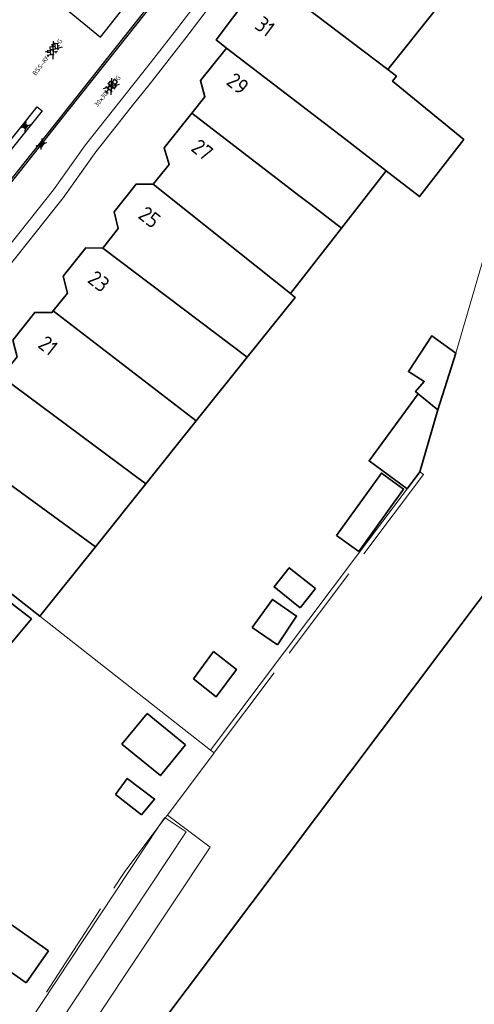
# Model space of a CAD drawing. Header units: metres. Extents: x 92877 to 94117, y 464509 to 465451.
# Tile 30 of 102: x 93175 to 93212, y 464884 to 464963. Entities that reach past the tile are written whole.
import ezdxf
from ezdxf.enums import TextEntityAlignment as Align

# ---------------------------------------------------------------- set-up
doc = ezdxf.new("R2010")
doc.units = ezdxf.units.M
doc.linetypes.add('IE-TERREINAFSCHEIDING', pattern=[10, 8, -2])
doc.linetypes.add('XX-PROJECTGRENS', pattern=[18, 12, -3, 0, -3])
doc.layers.get('0').update_dxf_attribs({"linetype": 'CONTINUOUS'})
for name, color, linetype, lineweight in [('B-WE-GR-HAAG-G', 252, 'GR-HAAG1', 13), ('B-WE-IE-TERREINAFSCHEIDING-G', 252, 'IE-TERREINAFSCHEIDING', 18), ('B-WE-IE-TERREINAFSCHEIDING_KUNSTMATIG_HEKWERK-G', 252, 'IE-TERREINAFSCHEIDING-KUNSTMATIG', 18), ('B-WE-OG-TOPOGRAFIE_BEBOUWING-GV', 252, 'CONTINUOUS', 35), ('B-WE-OG-TOPOGRAFIE_BEBOUWING_LUIFEL-GV', 252, 'CONTINUOUS', 18), ('B-WE-OG-TOPOGRAFIE_HUISNUMMER-T25', 7, 'CONTINUOUS', 20), ('B-WE-VH-VERHARDING-GV', 252, 'CONTINUOUS', 18), ('N-WE-KG-GRENS_PROJECT-G', 1, 'XX-PROJECTGRENS', 35), ('V-WE-RI-HWA_KOLK-S', 150, 'CONTINUOUS', 25), ('V-WE-VH-KANTOPSLUITING_TROTTOIRBAND_130 150-G', 210, 'VH-TROTTOIRBAND_130-150-V', 25), ('V-WE-VH-KANTOPSLUITING_VOORKANTBAND-G', 50, 'CONTINUOUS', 25), ('V-WE-VH-MATERIAALGRENS-G', 7, 'CONTINUOUS-V', 25), ('V-WE-VH-VERHARDING_BETONSTRAATSTEEN-S', 252, 'CONTINUOUS', 25), ('V-WE-VH-VERHARDING_TEGEL-S', 252, 'CONTINUOUS', 25)]:
    doc.layers.add(name, color=color, linetype=linetype, lineweight=lineweight)
doc.styles.add('NLCS-ISO', font='NLCS-ISO.ttf')
doc.styles.get("Standard").update_dxf_attribs({"font": 'isocp.shx'})
doc.linetypes.add('CONTINUOUS-V', pattern='A,3.5,[24,NLCS.SHX,S=0.5,R=0,X=0,Y=0],3.5', length=7)
doc.linetypes.add('GR-HAAG1', pattern='A,6,[176,NLCS.SHX,S=0.125,R=0,X=0,Y=0],-2', length=8)
doc.linetypes.add('IE-TERREINAFSCHEIDING-KUNSTMATIG', pattern='A,4,[82,NLCS.SHX,S=0.75,R=90,X=0,Y=0],4,-2', length=10)
doc.linetypes.add('VH-TROTTOIRBAND_130-150-V', pattern='A,2.5,[24,NLCS.SHX,S=1,R=0,X=0,Y=0],2.5,-2,2,-2,2,-2', length=15)

# ---------------------------------------------------------------- blocks, each defined once
blk = doc.blocks.new('V-SRI-KOLK_TROTTOIR-SO')
blk.add_hatch(color=256).paths.add_polyline_path([(1.125, 0.75), (-1.125, 0.75), (-1.125, -0.75)])
at = {"ltscale": 0.1}
for p, q in [((-1.875, 1.25), (1.875, -1.25)), ((1.875, 1.25), (-1.875, -1.25))]:
    blk.add_line(p, q, dxfattribs=at)
blk.add_line((-1.125, -0.75), (1.125, 0.75))
at = {"flags": 128}
blk.add_lwpolyline([(-1.125, -0.75), (1.125, -0.75), (1.125, 0.75), (-1.125, 0.75)], close=True, dxfattribs=at)
blk = doc.blocks.new('V-SRI-KOLK_STRAAT_300X300-SO')
at = {"ltscale": 0.1}
for p, q in [((-1.875, 2), (1.875, -0.5)), ((1.875, 2), (-1.875, -0.5))]:
    blk.add_line(p, q, dxfattribs=at)
for p, q in [((-0.75, 0), (0.75, 1.5)), ((0.75, 0), (-0.75, 1.5))]:
    blk.add_line(p, q)
at = {"flags": 128}
blk.add_lwpolyline([(-0.75, 0), (0.75, 0), (0.75, 1.5), (-0.75, 1.5)], close=True, dxfattribs=at)
blk = doc.blocks.new('V-SVH-TEGEL_300X300_DUN_HALFST_KL-SO')
for p, q in [((-3.08, 0.75), (-3, 0.75)), ((-3, -0.83), (-3, 0.83)), ((-3, 0), (-1.5, 0)), ((-1.84, 1.5), (-1.5, 1.5)), ((-1.5, -1.6), (-1.5, 1.6)), ((-1.5, 0.75), (0, 0.75)), ((0, -1.78), (0, 1.78)), ((0, 1.5), (1.5, 1.5)), ((0, 0), (1.5, 0)), ((1.5, -1.6), (1.5, 1.6)), ((1.5, 0.75), (3, 0.75)), ((3, -0.83), (3, 0.83)), ((3, 0), (3.39, 0)), ((-3.08, -0.75), (-3, -0.75)), ((-1.84, -1.5), (-1.5, -1.5)), ((-1.5, -0.75), (0, -0.75)), ((0, -1.5), (1.5, -1.5)), ((1.5, -0.75), (3, -0.75))]:
    blk.add_line(p, q)
at = {"ltscale": 0.1}
for q in [(-2.75, -1.98), (-2.73, 1.96), (2.73, 1.96), (2.75, -1.98)]:
    blk.add_line((0, 0), q, dxfattribs=at)
at = {"style": 'NLCS-ISO'}
blk.add_attdef('FORMAAT', text='', height=1.8, dxfattribs=at).set_placement((-3.18, 0), align=Align.MIDDLE_RIGHT)
blk.add_attdef('KLEUR', text='', height=1.8, dxfattribs=at).set_placement((3.49, 0), align=Align.MIDDLE_LEFT)
at = {"style": 'NLCS-ISO', "flags": 1}
blk.add_attdef('FUNCTIE', text='', height=1.8, dxfattribs=at).set_placement((0.12, -3.58), align=Align.MIDDLE_CENTER)
blk = doc.blocks.new('V-SVH-BSS_KEIFORMAAT_KEPER_KL-SO')
for p, q in [((-3.36, -0.25), (-2.89, 0.22)), ((-3.23, 0.55), (-1.41, -1.27)), ((0, 0), (-2.8, 2.01)), ((-2.44, 1.25), (-1.41, 0.22)), ((-2.15, -0.53), (0.08, 1.7)), ((-2.15, 0.96), (-1.49, 1.62)), ((-1.7, -1.56), (0.08, 0.22)), ((-0.67, 0.96), (1.56, -1.27)), ((-0.02, 1.8), (1.56, 0.22)), ((0, 0), (2.8, 2.01)), ((0.82, 0.96), (1.48, 1.62)), ((0.82, -0.53), (2.54, 1.19)), ((1.14, -1.7), (3.05, 0.22)), ((2.3, 0.96), (3.39, -0.13)), ((0, 0), (-3.13, -2.25)), ((-0.67, -0.53), (0.58, -1.77)), ((-0.44, -1.78), (0.08, -1.27)), ((0, 0), (3.13, -2.25)), ((2.3, -0.53), (2.8, -1.02))]:
    blk.add_line(p, q)
at = {"style": 'NLCS-ISO'}
blk.add_attdef('FORMAAT', text='', height=1.8, dxfattribs=at).set_placement((-3.39, -0.02), align=Align.MIDDLE_RIGHT)
blk.add_attdef('KLEUR', text='', height=1.8, dxfattribs=at).set_placement((3.39, 0), align=Align.MIDDLE_LEFT)
at = {"style": 'NLCS-ISO', "flags": 1}
blk.add_attdef('FUNCTIE', text='', height=1.8, dxfattribs=at).set_placement((0.12, -3.58), align=Align.MIDDLE_CENTER)

msp = doc.modelspace()

# ---------------------------------------------------------------- linework, layer by layer
at = {"layer": 'B-WE-GR-HAAG-G'}
msp.add_line((93214.8, 464951.96), (93210.275, 464936.376), dxfattribs=at)
at = {"layer": 'B-WE-IE-TERREINAFSCHEIDING-G'}
for p, q in [((93207.67, 464926.58), (93190.8, 464904.163)), ((93190.8, 464904.163), (93190.506, 464904.384)), ((93190.8, 464904.163), (93187.033, 464899.158)), ((93186.357, 464898.26), (93186.859, 464898.927)), ((93186.859, 464898.927), (93187.033, 464899.158))]:
    msp.add_line(p, q, dxfattribs=at)
at = {"layer": 'B-WE-IE-TERREINAFSCHEIDING-G', "flags": 128}
msp.add_lwpolyline([(93171.84, 464876.488), (93183.55, 464894.53), (93186.357, 464898.26)], dxfattribs=at)
at = {"layer": 'B-WE-IE-TERREINAFSCHEIDING_KUNSTMATIG_HEKWERK-G'}
for p, q in [((93207.38, 464926.8), (93207.67, 464926.58)), ((93206.355, 464925.431), (93190.506, 464904.384)), ((93190.506, 464904.384), (93176.76, 464915.17))]:
    msp.add_line(p, q, dxfattribs=at)
at = {"layer": 'B-WE-IE-TERREINAFSCHEIDING_KUNSTMATIG_HEKWERK-G', "flags": 128}
for points in [[(93196.936, 464970.683), (93195.14, 464972.12), (93187.78, 464962.45)], [(93187.033, 464899.158), (93190.469, 464896.572), (93175.568, 464874.151), (93171.84, 464876.488)]]:
    msp.add_lwpolyline(points, dxfattribs=at)
at = {"layer": 'B-WE-OG-TOPOGRAFIE_BEBOUWING-GV'}
for p, q in [((93194.834, 464966.773), (93204.8, 464959.22)), ((93204.667, 464951.06), (93201.052, 464946.434)), ((93185.9, 464949.98), (93196.94, 464941.171)), ((93201.052, 464946.434), (93196.94, 464941.171)), ((93181.84, 464944.83), (93193.456, 464936.032)), ((93177.841, 464939.768), (93189.36, 464930.914)), ((93210.275, 464936.376), (93208.835, 464931.804)), ((93193.456, 464936.032), (93189.36, 464930.914)), ((93173.68, 464934.5), (93185.308, 464925.851)), ((93207.247, 464933.097), (93208.835, 464931.804)), ((93208.835, 464931.804), (93207.38, 464926.8)), ((93189.36, 464930.914), (93185.308, 464925.851)), ((93181.238, 464920.765), (93169.55, 464929.27)), ((93207.38, 464926.8), (93206.355, 464925.431)), ((93185.308, 464925.851), (93181.238, 464920.765)), ((93200.668, 464921.677), (93202.456, 464920.392)), ((93181.238, 464920.765), (93176.76, 464915.17)), ((93197.728, 464915.861), (93198.954, 464917.396)), ((93193.861, 464914.258), (93195.899, 464912.877)), ((93190.758, 464912.332), (93189.14, 464910.133)), ((93188.495, 464904.819), (93185.396, 464907.349)), ((93182.856, 464900.811), (93184.935, 464899.169)), ((93175.656, 464885.634), (93177.46, 464888.204))]:
    msp.add_line(p, q, dxfattribs=at)
at = {"layer": 'B-WE-OG-TOPOGRAFIE_BEBOUWING-GV', "flags": 128}
for points in [[(93169.838, 464834.065), (93157.29, 464843.5), (93157.422, 464843.675), (93274.51, 464999.41), (93300.827, 464979.623)], [(93191.79, 464960.94), (93190.97, 464961.6), (93194.834, 464966.773)], [(93208.03, 464964.74), (93208.75, 464964.16), (93204.8, 464959.22)], [(93189.01, 464955.708), (93190.06, 464957.02), (93189.7, 464958.33), (93191.79, 464960.94)], [(93191.79, 464960.94), (93201.402, 464953.573), (93204.667, 464951.06)], [(93204.8, 464959.22), (93205.48, 464958.68), (93205.18, 464958.273), (93210.91, 464953.58), (93207.35, 464948.98), (93204.667, 464951.06)], [(93185.9, 464949.98), (93187.17, 464951.58), (93186.78, 464952.92), (93189.01, 464955.708)], [(93189.01, 464955.708), (93197.635, 464949.077), (93198.579, 464948.351), (93201.052, 464946.434)], [(93181.84, 464944.83), (93183.08, 464946.4), (93182.75, 464947.75), (93184.51, 464949.99), (93185.9, 464949.98)], [(93177.841, 464939.768), (93178.98, 464941.21), (93178.64, 464942.56), (93180.45, 464944.85), (93181.84, 464944.83)], [(93196.94, 464941.171), (93197.323, 464940.863), (93193.456, 464936.032)], [(93173.68, 464934.5), (93174.92, 464936.07), (93174.58, 464937.42), (93176.35, 464939.65), (93177.74, 464939.64), (93177.841, 464939.768)], [(93207.247, 464933.097), (93207.025, 464933.278), (93207.734, 464934.09), (93206.455, 464934.879), (93208.345, 464937.772), (93210.275, 464936.376)], [(93206.355, 464925.431), (93203.28, 464927.68), (93207.247, 464933.097)], [(93176.76, 464915.17), (93167.004, 464922.825), (93165.43, 464924.06), (93166.73, 464925.7), (93166.39, 464927.05), (93168.16, 464929.29), (93169.55, 464929.27)], [(93202.456, 464920.392), (93206.065, 464925.415), (93204.276, 464926.7), (93200.668, 464921.677)], [(93171.615, 464909.65), (93176.082, 464914.955), (93174.8, 464915.96), (93164.67, 464923.9), (93163.17, 464923.83), (93161.44, 464921.635), (93161.65, 464920.15), (93160.36, 464918.5)], [(93198.954, 464917.396), (93196.855, 464919.072), (93195.629, 464917.537), (93197.728, 464915.861)], [(93195.899, 464912.877), (93197.44, 464915.19), (93195.494, 464916.532), (93193.861, 464914.258)], [(93189.14, 464910.133), (93190.973, 464908.688), (93192.591, 464910.887), (93190.758, 464912.332)], [(93185.396, 464907.349), (93183.373, 464904.87), (93186.471, 464902.34), (93188.495, 464904.819)], [(93184.935, 464899.169), (93185.995, 464900.436), (93183.805, 464902.104), (93182.856, 464900.811)], [(93177.46, 464888.204), (93173.431, 464891.033), (93171.628, 464888.464), (93175.656, 464885.634)]]:
    msp.add_lwpolyline(points, dxfattribs=at)
at = {"layer": 'B-WE-OG-TOPOGRAFIE_BEBOUWING_LUIFEL-GV', "flags": 128}
for points in [[(93173.871, 464875.682), (93188.556, 464897.8), (93186.859, 464898.927)], [(93186.859, 464898.927), (93186.818, 464898.954), (93186.357, 464898.26)], [(93186.357, 464898.26), (93172.131, 464876.836), (93173.871, 464875.682)]]:
    msp.add_lwpolyline(points, dxfattribs=at)
at = {"layer": 'B-WE-VH-VERHARDING-GV', "flags": 128}
for points in [[(93180.435, 464953.14), (93185.445, 464959.491), (93187.78, 464962.45)], [(93136.256, 464902.183), (93140.34, 464906.73), (93144.52, 464910.83), (93150.36, 464917.03), (93156.32, 464923.642), (93159.569, 464927.493), (93161.169, 464929.35), (93165.677, 464934.478), (93169.745, 464939.371), (93173.838, 464944.441), (93177.869, 464949.524), (93180.435, 464953.14)]]:
    msp.add_lwpolyline(points, dxfattribs=at)
at = {"layer": 'N-WE-KG-GRENS_PROJECT-G', "const_width": 0.1, "flags": 128}
msp.add_lwpolyline([(93142.804, 465086.89), (93145.447, 465089.504), (93147.332, 465091.955), (93148.613, 465093.182), (93161.411, 465113.679), (93167.204, 465122.957), (93170.456, 465128.173), (93179.763, 465143.103), (93186.894, 465154.496), (93187.89, 465154.904), (93188.17, 465154.679), (93191.39, 465152.077), (93194.828, 465149.413), (93202.752, 465142.922), (93211.334, 465136.086), (93246.401, 465107.701), (93253.059, 465102.314), (93253.343, 465100.976), (93245.804, 465089.865), (93244.522, 465087.941), (93231.812, 465069.293), (93227.954, 465063.58), (93226.853, 465062.424), (93215.691, 465046.012), (93211.996, 465040.636), (93204.425, 465029.753), (93202.609, 465027.143), (93198.032, 465020.213), (93194.363, 465014.869), (93190.619, 465009.505), (93189.819, 465008.221), (93185.531, 465002.305), (93181.433, 464996.691), (93178.696, 464993.153), (93172.103, 464984.564), (93163.085, 464972.835), (93161.131, 464970.564), (93154.083, 464961.647), (93148.985, 464955.311), (93145.469, 464951.039), (93138.605, 464942.927), (93131.702, 464935.14), (93128.236, 464931.41), (93126.865, 464929.653), (93122.062, 464924.79), (93112.82, 464915.353), (93112.694, 464915.474), (93110.007, 464912.809), (93108.158, 464914.641), (93097.954, 464904.418), (93099.616, 464902.379), (93097.346, 464900.004), (93095.105, 464898.042), (93093.141, 464896.427), (93087.358, 464891.835), (93084.647, 464889.561), (93079.687, 464885.222), (93073.559, 464880.645), (93064.795, 464874.789), (93057.662, 464870.165), (93057.255, 464870.007), (93057.168, 464870.002), (93056.607, 464870.091), (93053.277, 464868.411), (93060.039, 464854.372), (93062.426, 464849.152), (93065.249, 464843.338), (93068.532, 464844.778), (93069.154, 464846.147), (93077.316, 464850.716), (93083.11, 464853.91), (93083.112, 464853.905), (93087.983, 464856.618), (93087.623, 464857.315), (93087.914, 464857.845), (93094.137, 464862.208), (93094.032, 464862.502), (93094.431, 464862.805), (93094.609, 464862.539), (93096.966, 464864.191), (93097.445, 464863.691), (93100.286, 464866.409), (93107.265, 464873.112), (93113.757, 464878.765), (93119.027, 464883.354), (93126.19, 464890.319), (93126.053, 464890.447), (93129.224, 464893.588), (93132.754, 464897.33), (93136.979, 464901.466), (93141.064, 464906.039), (93145.123, 464910.02), (93146.946, 464911.937), (93151.571, 464916.872), (93154.026, 464919.546), (93161.923, 464928.693), (93166.437, 464933.828), (93170.519, 464938.737), (93174.372, 464943.51), (93176.337, 464945.983), (93178.669, 464948.924), (93181.236, 464952.541), (93184.321, 464956.452), (93185.617, 464958.052), (93188.572, 464961.84), (93195.315, 464970.699), (93197.093, 464969.277), (93199.637, 464972.465), (93198.95, 464972.958), (93202.951, 464977.949), (93202.249, 464978.521), (93202.364, 464978.666), (93202.234, 464979.72), (93202.711, 464980.328), (93203.771, 464980.458), (93206.283, 464983.648), (93206.153, 464984.709), (93206.628, 464985.314), (93207.678, 464985.434), (93209.477, 464987.722), (93211.5, 464990.295), (93211.38, 464991.345), (93211.858, 464991.954), (93212.908, 464992.074), (93215.413, 464995.259), (93215.283, 464996.319), (93215.758, 464996.923), (93216.817, 464997.043), (93217.976, 464998.513), (93217.195, 464999.188), (93221.285, 465004.117), (93220.562, 465004.619), (93224.498, 465009.504), (93223.744, 465010.107), (93228.745, 465016.379), (93228.548, 465017.661), (93229.799, 465019.138), (93230.171, 465019.204), (93232.859, 465016.92), (93240.879, 465028.723), (93247.237, 465037.466), (93243.345, 465039.426), (93245.385, 465042.407), (93267.791, 465074.762), (93271.654, 465080.832), (93274.315, 465084.653), (93274.677, 465085.271), (93280.631, 465092.992), (93283.915, 465097.533), (93293.238, 465109.1), (93296.471, 465112.853), (93305.145, 465123.792), (93308.461, 465126.639), (93309.398, 465127), (93310.34, 465127.104), (93311.021, 465127.029), (93311.569, 465126.572), (93314.325, 465123.425), (93311.446, 465121.218), (93317.763, 465113.435), (93320.742, 465115.844), (93321.734, 465114.618), (93318.743, 465112.198), (93332.363, 465095.383), (93335.324, 465097.784), (93336.313, 465096.566), (93333.394, 465094.197), (93346.863, 465077.572), (93349.745, 465079.914), (93350.754, 465078.674), (93347.845, 465076.305), (93354.176, 465068.5), (93362.85, 465075.591), (93361.376, 465077.286), (93365.219, 465080.332), (93350.596, 465098.232), (93346.729, 465095.077), (93346.089, 465095.987), (93350.715, 465099.775, 0.50922), (93350.922, 465101.967), (93324.402, 465134.651), (93320.907, 465131.811), (93318.885, 465134.322, -0.098106), (93317.859, 465136.546), (93317.809, 465136.827), (93329.287, 465148.479), (93335.156, 465154.254), (93344.697, 465163.309, -0.349567), (93347.493, 465163.354), (93347.813, 465163.049), (93349.127, 465161.413), (93346.391, 465159.229), (93348.191, 465157.343), (93348.243, 465157.384), (93353.341, 465151.084), (93356.361, 465153.524), (93357.294, 465152.369), (93354.273, 465149.929), (93367.901, 465133.094), (93370.919, 465135.533), (93371.856, 465134.369), (93368.844, 465131.928), (93379.841, 465118.334), (93382.859, 465120.772), (93383.785, 465119.621), (93380.762, 465117.178), (93384.644, 465112.392), (93390.968, 465117.536), (93393.698, 465119.744), (93389.575, 465124.751), (93393.126, 465127.653), (93381.652, 465141.958), (93378.045, 465139.012), (93374.932, 465142.847), (93384.724, 465150.628, 0.393005), (93384.971, 465152.673), (93376.322, 465163.131, 0.393551), (93374.278, 465163.377), (93369.858, 465159.798), (93359.893, 465172.144), (93359.196, 465171.59), (93356.894, 465174.416), (93366.327, 465182.365), (93383.74, 465196.71, -0.309181), (93386.819, 465196.235), (93386.977, 465196.072), (93387.797, 465195.067), (93385.13, 465192.859), (93391.412, 465185.104), (93394.43, 465187.543), (93395.435, 465186.298), (93392.425, 465183.858), (93405.872, 465167.212), (93408.891, 465169.662), (93409.895, 465168.418), (93406.884, 465165.977), (93415.682, 465155.114), (93422.305, 465160.477), (93419.312, 465164.504), (93427.805, 465171.459), (93432.936, 465175.602, 0.389945), (93433.117, 465177.605), (93406.306, 465210.598, 0.403895), (93404.272, 465210.792), (93395.071, 465203.259, -0.04985), (93394.529, 465205.075), (93406.003, 465214.474), (93406.153, 465214.258), (93408.855, 465216.515), (93413.243, 465220.126), (93424.061, 465228.978), (93433.335, 465236.564), (93456.901, 465255.803), (93462.358, 465260.256), (93474.24, 465257.384), (93487.491, 465268.365), (93481.957, 465274.413), (93477.953, 465270.75), (93460.622, 465275.164), (93454.054, 465277.377), (93450.532, 465272.851), (93448.516, 465271.205), (93400.455, 465231.959), (93399.011, 465233.652), (93395.691, 465230.975), (93395.475, 465231.241), (93389.321, 465226.059), (93372.983, 465212.672), (93260.058, 465121.022), (93254.212, 465128.327), (93255.485, 465129.359), (93251.172, 465134.67), (93250.976, 465134.513), (93249.73, 465136.066), (93249.925, 465136.222), (93245.512, 465141.593), (93245.414, 465141.489), (93215.797, 465178.086), (93224.817, 465185.374), (93221.615, 465189.311), (93221.504, 465189.439), (93221.504, 465189.484), (93221.582, 465189.664), (93258.555, 465216.278), (93287.858, 465237.306), (93316.719, 465257.815), (93323.665, 465262.74), (93325.266, 465260.773), (93334.631, 465268.404), (93348.967, 465280.041), (93353.283, 465283.494), (93353.525, 465283.192), (93373.219, 465297.094), (93403.844, 465318.948), (93403.686, 465319.158), (93405.483, 465320.403), (93410.351, 465324.912), (93402.835, 465333.569), (93398.335, 465338.895), (93392.573, 465334.08), (93389.104, 465331.474), (93348.447, 465302.964), (93320.1, 465282.787), (93289.014, 465260.48), (93254.82, 465235.917), (93226.588, 465215.717), (93213.129, 465205.995), (93182.769, 465181.222), (93183.254, 465180.57), (93182.292, 465179.905), (93183.685, 465178.016), (93174.631, 465171.467), (93173.396, 465173.195), (93172.303, 465172.388), (93168.471, 465170.193), (93170.119, 465168.084), (93171.264, 465166.905), (93171.887, 465165.92), (93172.046, 465165.485), (93172.061, 465164.02), (93171.791, 465162.221), (93171.603, 465161.889), (93167.902, 465156.013), (93164.39, 465150.403), (93160.435, 465144.058), (93158.382, 465140.726), (93156.607, 465137.917), (93154.807, 465135.049), (93153.786, 465134.188), (93154.016, 465133.775), (93153.338, 465133.133), (93153.16, 465132.506), (93153.134, 465132.463), (93152.077, 465130.671), (93150.973, 465128.906), (93147.775, 465123.769), (93144.058, 465117.809), (93140.544, 465112.153), (93139.017, 465109.781), (93136.381, 465105.485), (93134.48, 465102.415), (93134.183, 465101.965), (93133.958, 465101.735), (93130.915, 465098.93), (93126.03, 465094.455), (93121.818, 465090.575), (93117.904, 465086.833), (93113.47, 465082.448), (93112.834, 465082.495), (93109.779, 465079.439), (93106.782, 465076.441), (93106.819, 465075.801), (93105.522, 465074.513), (93100.162, 465069.076), (93097.993, 465066.793), (93094.572, 465063.113), (93089.135, 465057.106), (93083.693, 465051.015), (93080.417, 465047.335), (93077.017, 465043.497), (93073.934, 465040.014), (93073.472, 465039.534), (93072.001, 465037.863), (93071.812, 465037.638), (93069.705, 465035.225), (93068.078, 465033.424), (93064.121, 465029.238), (93059.891, 465024.784), (93054.546, 465019.348), (93051.829, 465016.783), (93042.954, 465008.588), (93039.428, 465005.328), (93039.04, 465005.881), (93035.768, 465003.501), (93034.642, 465002.582), (93035.282, 465001.847), (93028.269, 464995.871), (93027.63, 464996.626), (93025.853, 464995.108), (93024.898, 464994.489), (93025.348, 464993.801), (93025.385, 464993.139), (93023.546, 464991.657), (93020.74, 464989.867), (93009.831, 464980.839), (93002.614, 464974.822), (93001.219, 464974.424), (92997.627, 464972.314), (93000.275, 464968.182), (93003.222, 464963.818), (93004.539, 464962.472), (93005.558, 464961.008), (93007.714, 464956.785), (93011.389, 464958.36), (93011.758, 464959.803), (93016.761, 464964.005), (93022.798, 464969.066), (93023.124, 464969.069), (93023.859, 464969.958), (93031.994, 464976.787), (93034.007, 464978.44), (93039.335, 464982.95), (93042.149, 464985.327), (93043.343, 464986.286), (93048.652, 464990.9), (93051.638, 464993.482), (93054.319, 464995.599), (93054.16, 464995.728), (93056.817, 464998.088), (93056.95, 464998.249), (93057.025, 464998.223), (93061.752, 465002.708), (93069.172, 465009.817), (93070.327, 465011.305), (93072.947, 465014.003), (93077.454, 465018.647), (93081.951, 465023.517), (93086.147, 465028.149), (93090.291, 465032.813), (93095.645, 465038.867), (93100.706, 465044.522), (93107.652, 465052.218), (93109.08, 465053.733), (93109.476, 465054.154), (93112.165, 465057.006), (93113.936, 465058.77), (93117.521, 465062.601), (93121.643, 465066.775), (93123.547, 465068.699), (93128.69, 465073.617), (93128.797, 465073.72), (93131.858, 465076.592), (93136.523, 465080.981), (93138.359, 465082.708)], format="xyb", close=True, dxfattribs=at)
at = {"layer": 'V-WE-VH-KANTOPSLUITING_TROTTOIRBAND_130 150-G', "flags": 128}
msp.add_lwpolyline([(93240.061, 465029.298), (93239.975, 465029.172), (93238.334, 465029.88), (93236.833, 465029.958), (93234.337, 465029.802), (93232.464, 465029.389), (93229.946, 465028.834), (93229.801, 465028.801), (93227.252, 465025.063), (93227.781, 465022.578), (93223.748, 465016.756), (93220.82, 465012.531), (93219.326, 465010.372), (93213.208, 465001.369), (93207.095, 464992.521), (93200.735, 464983.867), (93198.854, 464981.31), (93190.57, 464970.518), (93190.135, 464969.966), (93188.51, 464967.907), (93187.357, 464966.446), (93182.907, 464960.807), (93178.219, 464954.887), (93175.078, 464950.944), (93170.661, 464945.424), (93162.826, 464935.802), (93156.699, 464928.501), (93155.388, 464926.98), (93154.324, 464925.747), (93153.328, 464924.593), (93149.729, 464920.536), (93142.332, 464912.506), (93139.797, 464909.9), (93139.034, 464909.115), (93136.137, 464906.139), (93130.366, 464900.275), (93127.872, 464900.314), (93124.56, 464896.927), (93115.346, 464887.862), (93115.367, 464885.333), (93114.259, 464884.307), (93113.225, 464883.349), (93110.649, 464880.962), (93104.635, 464875.739), (93102.821, 464874.229), (93101.738, 464873.328), (93097.562, 464869.854), (93097.282, 464869.62), (93094.984, 464867.856), (93091.695, 464865.33), (93091.3, 464865.066), (93090.895, 464864.82), (93090.48, 464864.594), (93090.055, 464864.386), (93089.621, 464864.197), (93089.177, 464864.029), (93088.729, 464863.881), (93088.667, 464863.862), (93088.607, 464863.845), (93088.546, 464863.827), (93088.485, 464863.81), (93088.43, 464863.795), (93088.258, 464863.736), (93088.089, 464863.67), (93087.922, 464863.597), (93087.76, 464863.517), (93087.619, 464863.438), (93080.568, 464859.564), (93073.627, 464855.742), (93067.108, 464852.217), (93064.883, 464851.013), (93064.688, 464850.869), (93064.52, 464850.739), (93064.371, 464850.595), (93064.238, 464850.437), (93064.124, 464850.265), (93064.029, 464850.082), (93063.954, 464849.89), (93063.899, 464849.69), (93063.866, 464849.486), (93063.855, 464849.28), (93063.867, 464849.074), (93063.901, 464848.87), (93063.955, 464848.671), (93064.034, 464848.471), (93063.895, 464848.416)], dxfattribs=at)
at = {"layer": 'V-WE-VH-KANTOPSLUITING_VOORKANTBAND-G', "flags": 128}
msp.add_lwpolyline([(93187.239, 464966.539), (93182.789, 464960.9), (93178.102, 464954.98), (93174.961, 464951.038), (93170.544, 464945.518), (93162.71, 464935.898), (93156.585, 464928.598), (93155.274, 464927.078), (93154.21, 464925.845), (93153.215, 464924.692), (93149.618, 464920.637), (93142.223, 464912.609), (93139.689, 464910.005), (93138.926, 464909.22), (93136.03, 464906.244), (93130.304, 464900.426), (93127.81, 464900.465), (93124.454, 464897.033), (93115.196, 464887.924)], dxfattribs=at)
at = {"layer": 'V-WE-VH-MATERIAALGRENS-G', "flags": 128}
msp.add_lwpolyline([(93178.062, 464964.764), (93181.636, 464961.833), (93186.067, 464967.464), (93185.675, 464967.774), (93182.543, 464970.247)], dxfattribs=at)
msp.add_lwpolyline([(93176.942, 464955.904), (93169.409, 464946.506), (93161.9, 464937.283), (93155.454, 464929.599), (93155.079, 464929.93), (93161.515, 464937.602), (93169.02, 464946.82), (93176.551, 464956.216)], close=True, dxfattribs=at)

# ---------------------------------------------------------------- block references
at = {"layer": 'V-WE-RI-HWA_KOLK-S', "xscale": 0.2, "yscale": 0.2, "zscale": 0.2, "rotation": 50.99999999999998}
for name, p in [('V-SRI-KOLK_STRAAT_300X300-SO', (93175.707, 464954.549)), ('V-SRI-KOLK_TROTTOIR-SO', (93176.887, 464953.215))]:
    msp.add_blockref(name, p, dxfattribs=at)
at = {"layer": 'V-WE-VH-VERHARDING_BETONSTRAATSTEEN-S', "xscale": 0.2000000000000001, "yscale": 0.2000000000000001, "zscale": 0.2000000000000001, "rotation": 52.09628346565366}
msp.add_blockref('V-SVH-BSS_KEIFORMAAT_KEPER_KL-SO', (93177.835, 464960.825), dxfattribs=at).add_auto_attribs({'FORMAAT': 'BSS-KF', 'KLEUR': 'G'})
at = {"layer": 'V-WE-VH-VERHARDING_TEGEL-S', "xscale": 0.1999999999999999, "yscale": 0.1999999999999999, "zscale": 0.1999999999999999, "rotation": 51.33430698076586}
msp.add_blockref('V-SVH-TEGEL_300X300_DUN_HALFST_KL-SO', (93182.509, 464957.858), dxfattribs=at).add_auto_attribs({'FORMAAT': '30x30', 'KLEUR': 'G'})

# ---------------------------------------------------------------- texts
at = {"layer": 'B-WE-OG-TOPOGRAFIE_HUISNUMMER-T25'}
for s, rotation, p in [('31', -36.8, (93194.905, 464962.69)), ('29', -38.7, (93192.703, 464958.081)), ('27', -38.7, (93189.847, 464952.752)), ('25', -38.2, (93185.596, 464947.325)), ('23', -38.3, (93181.506, 464942.155)), ('21', -38.4, (93177.423, 464936.981))]:
    msp.add_text(s, height=1.25, rotation=rotation, dxfattribs=at).set_placement(p, align=Align.MIDDLE)

doc.saveas('drawing.dxf')
